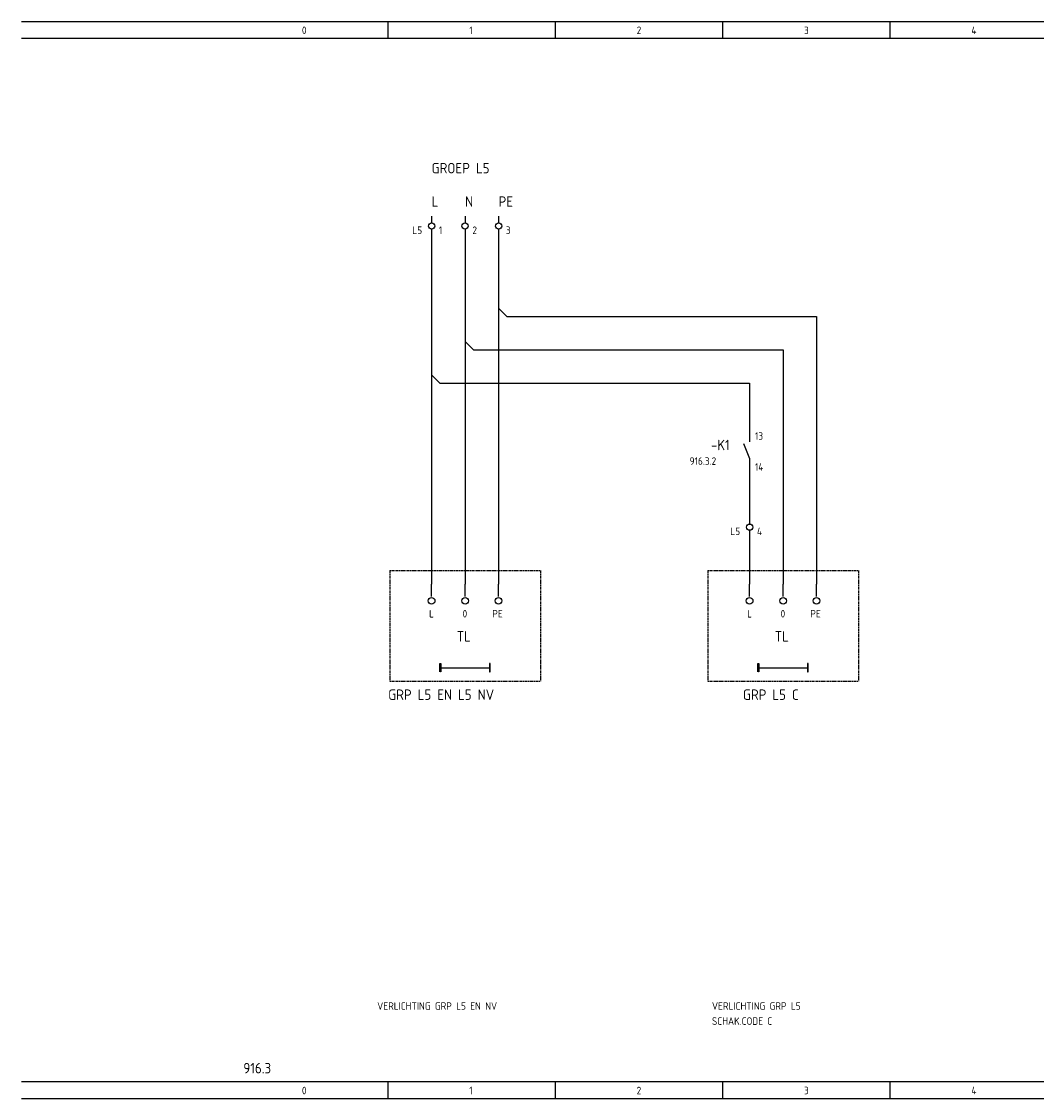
# Model space of a CAD drawing. Extents: x 30 to 1477, y -20 to 538.
# Tile 5 of 7: x 982 to 1224, y 280 to 538. Entities that reach past the tile are written whole.
import ezdxf

# ---------------------------------------------------------------- set-up
doc = ezdxf.new("R2010")
doc.units = 0
doc.linetypes.add('EPLANLINE2', pattern=[0.375, 0.25, -0.125])
doc.linetypes.add('EPLANLINE7', pattern=[0])
for name, color, linetype in [('AANSLUITCODE', 3, 'CONTINUOUS'), ('AUTOCONNECTING', 2, 'CONTINUOUS'), ('EXTRA_TEKST', 7, 'CONTINUOUS'), ('KLEMMEN', 7, 'CONTINUOUS'), ('KRUISVERWIJZING', 7, 'CONTINUOUS'), ('ODC', 5, 'CONTINUOUS'), ('ONDERHOEK', 1, 'CONTINUOUS'), ('SPEC_TEKST', 5, 'CONTINUOUS'), ('SYMBOOL', 4, 'CONTINUOUS')]:
    doc.layers.add(name, color=color, linetype=linetype)
doc.styles.get("Standard").update_dxf_attribs({"font": 'ISOCP'})

# ---------------------------------------------------------------- blocks, each defined once
blk = doc.blocks.new('SO290')
at = {"layer": 'EXTRA_TEKST', "color": 3, "linetype": 'EPLANLINE7'}
blk.add_line((0, 1), (0, 4), dxfattribs=at)
blk.add_circle((0, 0), 0.8, dxfattribs=at)
blk = doc.blocks.new('165_0_EENDRAAD')
at = {"layer": 'EXTRA_TEKST', "color": 1, "linetype": 'EPLANLINE7'}
for p, q in [((-2, -1), (-2, 1)), ((-2, 1), (-1.8, 1)), ((-2, 0), (10, 0)), ((-1.8, 1), (-1.8, -1)), ((10, 1), (9.8, 1)), ((9.8, 1), (9.8, -1)), ((10, 0), (10, 1)), ((10, 0), (10, 1)), ((10, -1), (10, 0)), ((-1.8, -1), (-1.9, -1)), ((9.8, -1), (10, -1))]:
    blk.add_line(p, q, dxfattribs=at)
blk = doc.blocks.new('SO262')
at = {"layer": 'EXTRA_TEKST', "color": 3, "linetype": 'EPLANLINE7'}
for p, q in [((0, 4), (0, -2)), ((0, 2), (2, 0))]:
    blk.add_line(p, q, dxfattribs=at)
blk = doc.blocks.new('30_0_CBZ_NEN')
at = {"layer": 'SYMBOOL', "color": 3, "linetype": 'EPLANLINE7'}
for p, q in [((0, 4), (0, 3.2)), ((0, 3.2), (0, 2.4)), ((0, 0.8), (0, 0))]:
    blk.add_line(p, q, dxfattribs=at)
blk.add_circle((0, 1.6), 0.75, dxfattribs=at)
blk = doc.blocks.new('1_0_CBZ_NEN')
at = {"layer": 'SYMBOOL', "color": 3, "linetype": 'EPLANLINE7'}
for p, q in [((0, 4), (0, 3.2)), ((0, 3.2), (0, 2)), ((-1.5, 1.6), (0, -2)), ((0, -2), (0, -3.2)), ((0, -3.2), (0, -4))]:
    blk.add_line(p, q, dxfattribs=at)
blk = doc.blocks.new('SO280')
at = {"layer": 'EXTRA_TEKST', "color": 3, "linetype": 'EPLANLINE7'}
for p, q in [((-2, 0), (0, 0)), ((0, 0), (0, -2))]:
    blk.add_line(p, q, dxfattribs=at)

msp = doc.modelspace()

# ---------------------------------------------------------------- linework, layer by layer
at = {"layer": 'AUTOCONNECTING', "color": 3, "linetype": 'EPLANLINE7'}
for p, q in [((1079.55, 487.12), (1079.55, 453.12)), ((1087.55, 487.12), (1087.55, 461.12)), ((1095.55, 487.12), (1095.55, 469.12)), ((1097.55, 467.12), (1171.55, 467.12)), ((1171.55, 467.12), (1171.55, 403.12)), ((1095.55, 465.12), (1095.55, 403.12)), ((1089.55, 459.12), (1163.55, 459.12)), ((1163.55, 459.12), (1163.55, 403.12)), ((1087.55, 457.12), (1087.55, 403.12)), ((1081.55, 451.12), (1155.55, 451.12)), ((1155.55, 451.12), (1155.55, 439.12)), ((1079.55, 449.12), (1079.55, 403.12)), ((1155.55, 431.12), (1155.55, 419.12)), ((1155.55, 415.12), (1155.55, 403.12))]:
    msp.add_line(p, q, dxfattribs=at)
at = {"layer": 'EXTRA_TEKST', "color": 1, "linetype": 'EPLANLINE2'}
for p, q in [((1145.55, 406.32), (1145.55, 379.92)), ((1145.55, 406.32), (1181.55, 406.32)), ((1181.55, 406.32), (1181.55, 379.92)), ((1145.55, 379.92), (1181.55, 379.92))]:
    msp.add_line(p, q, dxfattribs=at)
at = {"layer": 'ONDERHOEK', "color": 1, "linetype": 'EPLANLINE7'}
for p, q in [((981.55, 537.62), (1476.55, 537.62)), ((1069.05, 537.62), (1069.05, 533.62)), ((1109.05, 537.62), (1109.05, 533.62)), ((1149.05, 537.62), (1149.05, 533.62)), ((1189.05, 537.62), (1189.05, 533.62)), ((981.55, 533.62), (1476.55, 533.62)), ((1476.55, 284.12), (981.55, 284.12)), ((1069.05, 284.12), (1069.05, 280.12)), ((1109.05, 284.12), (1109.05, 280.12)), ((1149.05, 284.12), (1149.05, 280.12)), ((1189.05, 284.12), (1189.05, 280.12)), ((981.55, 280.12), (1476.55, 280.12))]:
    msp.add_line(p, q, dxfattribs=at)
at = {"layer": 'ONDERHOEK', "color": 4, "linetype": 'EPLANLINE7'}
for p, q in [((1031.55, 537.62), (1031.55, 537.62)), ((1031.55, 284.12), (1031.55, 284.12))]:
    msp.add_line(p, q, dxfattribs=at)
at = {"layer": 'SYMBOOL', "color": 1, "linetype": 'EPLANLINE2'}
for p, q in [((1069.55, 406.32), (1069.55, 379.92)), ((1069.55, 406.32), (1105.55, 406.32)), ((1105.55, 406.32), (1105.55, 379.92)), ((1069.55, 379.92), (1105.55, 379.92))]:
    msp.add_line(p, q, dxfattribs=at)

# ---------------------------------------------------------------- block references
at = {"layer": 'SYMBOOL'}
ref = msp.add_blockref('30_0_CBZ_NEN', (1079.55, 487.12), dxfattribs=at)
ref.add_attrib('AANSLUITCODERING_1', 'L5', (1074.95, 486.82), dxfattribs={"layer": 'KLEMMEN', "color": 2, "height": 1.8})
ref.add_attrib('AANSLUITCODERING_2', '1', (1081.3, 486.82), dxfattribs={"layer": 'KLEMMEN', "color": 2, "height": 1.8})
ref = msp.add_blockref('30_0_CBZ_NEN', (1087.55, 487.12), dxfattribs=at)
ref.add_attrib('AANSLUITCODERING_1', '2', (1089.3, 486.82), dxfattribs={"layer": 'KLEMMEN', "color": 2, "height": 1.8})
ref = msp.add_blockref('30_0_CBZ_NEN', (1095.55, 487.12), dxfattribs=at)
ref.add_attrib('AANSLUITCODERING_1', '3', (1097.3, 486.82), dxfattribs={"layer": 'KLEMMEN', "color": 2, "height": 1.8})
for name, p in [('SO262', (1095.55, 467.12)), ('SO280', (1171.55, 467.12)), ('SO262', (1087.55, 459.12)), ('SO280', (1163.55, 459.12)), ('SO262', (1079.55, 451.12)), ('SO280', (1155.55, 451.12)), ('SO290', (1079.55, 399.12)), ('SO290', (1087.55, 399.12)), ('SO290', (1095.55, 399.12)), ('SO290', (1155.55, 399.12)), ('SO290', (1163.55, 399.12)), ('SO290', (1171.55, 399.12))]:
    msp.add_blockref(name, p, dxfattribs=at)
ref = msp.add_blockref('1_0_CBZ_NEN', (1155.55, 435.12), dxfattribs=at)
ref.add_attrib('ODC_1', '-K1', (1146.3, 435.12), dxfattribs={"layer": 'ODC', "color": 3, "height": 2.5})
ref.add_attrib('AANSLUITCODERING_1', '13', (1156.82, 437.62), dxfattribs={"layer": 'AANSLUITCODE', "color": 2, "height": 1.8})
ref.add_attrib('AANSLUITCODERING_2', '14', (1156.82, 430.22), dxfattribs={"layer": 'AANSLUITCODE', "color": 2, "height": 1.8})
ref = msp.add_blockref('30_0_CBZ_NEN', (1155.55, 415.12), dxfattribs=at)
ref.add_attrib('AANSLUITCODERING_1', 'L5', (1150.95, 414.82), dxfattribs={"layer": 'KLEMMEN', "color": 2, "height": 1.8})
ref.add_attrib('AANSLUITCODERING_2', '4', (1157.3, 414.82), dxfattribs={"layer": 'KLEMMEN', "color": 2, "height": 1.8})
ref = msp.add_blockref('165_0_EENDRAAD', (1083.55, 383.12), dxfattribs=at)
ref.add_attrib('ODC_1', 'TL', (1085.55, 389.37), dxfattribs={"layer": 'ODC', "color": 3, "height": 2.5})
ref = msp.add_blockref('165_0_EENDRAAD', (1159.55, 383.12), dxfattribs=at)
ref.add_attrib('ODC_1', 'TL', (1161.55, 389.37), dxfattribs={"layer": 'ODC', "color": 3, "height": 2.5})

# ---------------------------------------------------------------- texts
at = {"layer": 'EXTRA_TEKST', "color": 3}
for s, p in [('GRP L5 EN L5 NV', (1069.17, 375.42)), ('GRP L5 C', (1153.95, 375.42))]:
    msp.add_text(s, height=2.5, dxfattribs=at).set_placement(p)
at = {"layer": 'KRUISVERWIJZING', "color": 2}
msp.add_text('916.3.2', height=1.8, dxfattribs=at).set_placement((1141.2, 431.62))
at = {"layer": 'ONDERHOEK', "color": 2}
for s, p in [('0 ', (1048.55, 534.62)), ('1 ', (1088.55, 534.62)), ('2 ', (1128.55, 534.62)), ('3 ', (1168.55, 534.62)), ('4 ', (1208.55, 534.62)), ('0 ', (1048.55, 281.12)), ('1 ', (1088.55, 281.12)), ('2 ', (1128.55, 281.12)), ('3 ', (1168.55, 281.12)), ('4 ', (1208.55, 281.12))]:
    msp.add_text(s, height=1.8, dxfattribs=at).set_placement(p)
at = {"layer": 'ONDERHOEK', "color": 3}
msp.add_text('916.3', height=2.5, dxfattribs=at).set_placement((1034.55, 286.12))
at = {"layer": 'SPEC_TEKST', "color": 3}
for s, p in [('GROEP L5', (1079.55, 501.32)), ('L', (1079.55, 493.32)), ('N', (1087.55, 493.32)), ('PE', (1095.55, 493.32))]:
    msp.add_text(s, height=2.5, dxfattribs=at).set_placement(p)
at = {"layer": 'SPEC_TEKST', "color": 2}
for s, p in [('L', (1078.95, 395.12)), ('0', (1086.95, 395.12)), ('PE', (1094.05, 395.12)), ('L', (1154.95, 395.12)), ('0', (1162.95, 395.12)), ('PE', (1170.05, 395.12)), ('VERLICHTING GRP L5 EN NV', (1066.55, 301.32)), ('VERLICHTING GRP L5', (1146.55, 301.32)), ('SCHAK.CODE C', (1146.55, 297.72))]:
    msp.add_text(s, height=1.8, dxfattribs=at).set_placement(p)

doc.saveas('drawing.dxf')
